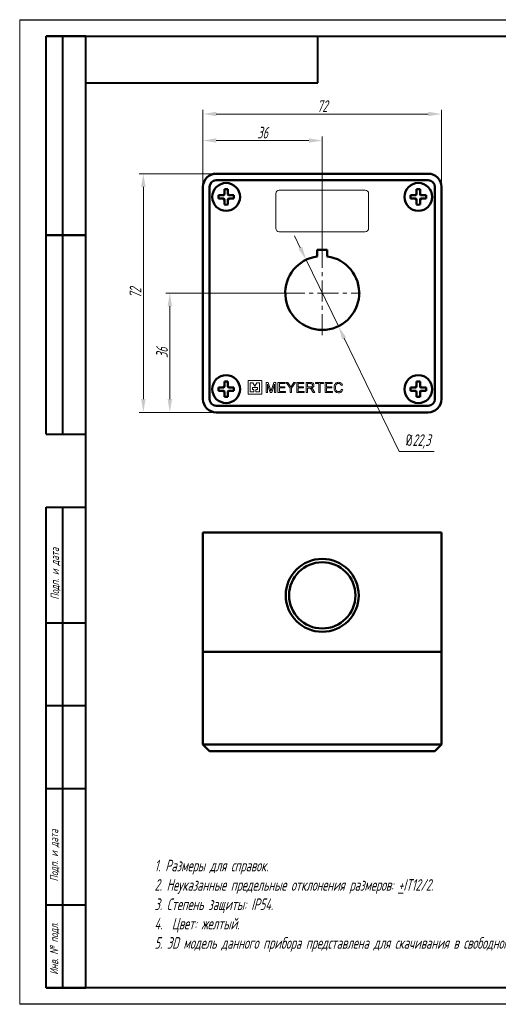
# Model space of a CAD drawing. Header units: millimetres. Extents: x 2171 to 2591, y 1134 to 1431.
# Tile 1 of 2: x 2171 to 2315, y 1134 to 1431. Entities that reach past the tile are written whole.
import ezdxf

# ---------------------------------------------------------------- set-up
doc = ezdxf.new("R2010")
doc.units = ezdxf.units.MM
doc.linetypes.add('ACAD_ISO12W100', pattern=[21, 12, -3, 0, -3, 0, -3])
doc.linetypes.add('CENTER', pattern=[10.16, 6.35, -1.27, 1.27, -1.27])
for name, color, linetype, lineweight in [('main', 5, 'Continuous', 50), ('size', 7, 'Continuous', 20), ('text', 7, 'Continuous', 20), ('ОСЕВЫЕ', 1, 'CENTER', 15)]:
    doc.layers.add(name, color=color, linetype=linetype, lineweight=lineweight)
doc.layers.add('ФОРМАТ', color=7, linetype='Continuous')
doc.styles.add('GOST', font='GOST.shx', dxfattribs={"width": 0.8, "oblique": 15})
doc.dimstyles.new('GOST', dxfattribs={"dimscale": 0, "dimtxt": 3.5, "dimasz": 4, "dimexe": 1.25, "dimexo": 0, "dimtad": 1, "dimdec": 1, "dimrnd": 0.5, "dimtxsty": 'GOST', "dimcen": 5, "dimclrd": 256, "dimclre": 256, "dimclrt": 256, "dimadec": 1, "dimazin": 2, "dimtfac": 1, "dimtdec": 4, "dimtmove": 0, "dimatfit": 3, "dimfxl": 0, "dimtolj": 1, "dimtzin": 0, "dimlwd": -1, "dimlwe": -1, "dimarcsym": 0})
doc.dimstyles.get("Standard").update_dxf_attribs({"dimtxt": 3.5, "dimasz": 4, "dimexe": 1.25, "dimexo": 0.0625, "dimgap": 1, "dimtad": 1, "dimtoh": 1, "dimrnd": 0.5, "dimtxsty": 'GOST', "dimcen": 0.1, "dimclrd": 256, "dimclre": 256, "dimadec": 0, "dimazin": 2, "dimtfac": 1, "dimtofl": 0, "dimtmove": 0, "dimatfit": 1, "dimfxl": 0, "dimtolj": 1, "dimtzin": 0, "dimlwd": -1, "dimlwe": 20, "dimarcsym": 0})

# ---------------------------------------------------------------- blocks, each defined once
blk = doc.blocks.new('*D176')
at = {"layer": 'Defpoints', "color": 0}
for p in [(2230.13, 1384.28), (2208.13, 1312.28), (2230.13, 1312.28)]:
    blk.add_point(p, dxfattribs=at)
at = {"layer": 'size', "ltscale": 5}
for p, q in [((2230.13, 1384.28), (2206.88, 1384.28)), ((2208.13, 1380.28), (2208.13, 1316.28)), ((2230.13, 1312.28), (2206.88, 1312.28))]:
    blk.add_line(p, q, dxfattribs=at)
at = {"layer": 'size'}
for points in [[(2208.8, 1380.28), (2207.46, 1380.28), (2208.13, 1384.28)], [(2207.46, 1316.28), (2208.8, 1316.28), (2208.13, 1312.28)]]:
    blk.add_solid(points, dxfattribs=at)
at = {"layer": 'size', "linetype": 'ByBlock', "insert": (2205.76, 1348.28), "char_height": 3.5, "attachment_point": 5, "rotation": 90, "style": 'GOST'}
blk.add_mtext('\\A1;72', dxfattribs=at)
blk = doc.blocks.new('*D177')
at = {"layer": 'Defpoints', "color": 0}
for p in [(2298.13, 1402.28), (2226.13, 1380.28), (2298.13, 1380.28)]:
    blk.add_point(p, dxfattribs=at)
at = {"layer": 'size', "ltscale": 5}
for p, q in [((2226.13, 1380.28), (2226.13, 1403.53)), ((2230.13, 1402.28), (2294.13, 1402.28)), ((2298.13, 1380.28), (2298.13, 1403.53))]:
    blk.add_line(p, q, dxfattribs=at)
at = {"layer": 'size'}
for points in [[(2230.13, 1402.95), (2230.13, 1401.62), (2226.13, 1402.28)], [(2294.13, 1401.62), (2294.13, 1402.95), (2298.13, 1402.28)]]:
    blk.add_solid(points, dxfattribs=at)
at = {"layer": 'size', "linetype": 'ByBlock', "insert": (2262.13, 1404.66), "char_height": 3.5, "attachment_point": 5, "style": 'GOST'}
blk.add_mtext('\\A1;72', dxfattribs=at)
blk = doc.blocks.new('*D181')
at = {"layer": 'Defpoints', "color": 0}
for p in [(2262.13, 1394.28), (2226.13, 1380.28), (2262.13, 1361.33)]:
    blk.add_point(p, dxfattribs=at)
at = {"layer": 'size', "ltscale": 5}
for p, q in [((2226.13, 1380.28), (2226.13, 1395.53)), ((2230.13, 1394.28), (2258.13, 1394.28)), ((2262.13, 1361.33), (2262.13, 1395.53))]:
    blk.add_line(p, q, dxfattribs=at)
at = {"layer": 'size'}
for points in [[(2230.13, 1394.95), (2230.13, 1393.62), (2226.13, 1394.28)], [(2258.13, 1393.62), (2258.13, 1394.95), (2262.13, 1394.28)]]:
    blk.add_solid(points, dxfattribs=at)
at = {"layer": 'size', "linetype": 'ByBlock', "insert": (2244.13, 1396.66), "char_height": 3.5, "attachment_point": 5, "style": 'GOST'}
blk.add_mtext('\\A1;36', dxfattribs=at)
blk = doc.blocks.new('*D183')
at = {"layer": 'Defpoints', "color": 0}
for p in [(2250.98, 1348.28), (2216.13, 1312.28), (2230.13, 1312.28)]:
    blk.add_point(p, dxfattribs=at)
at = {"layer": 'size'}
for p, q in [((2250.98, 1348.28), (2214.88, 1348.28)), ((2216.13, 1344.28), (2216.13, 1316.28)), ((2230.13, 1312.28), (2214.88, 1312.28))]:
    blk.add_line(p, q, dxfattribs=at)
for points in [[(2216.8, 1344.28), (2215.46, 1344.28), (2216.13, 1348.28)], [(2215.46, 1316.28), (2216.8, 1316.28), (2216.13, 1312.28)]]:
    blk.add_solid(points, dxfattribs=at)
at = {"layer": 'size', "linetype": 'ByBlock', "insert": (2213.76, 1330.28), "char_height": 3.5, "attachment_point": 5, "rotation": 90, "style": 'GOST'}
blk.add_mtext('\\A1;36', dxfattribs=at)
blk = doc.blocks.new('*D185')
at = {"layer": 'Defpoints', "color": 0}
for p in [(2257.26, 1358.31), (2267, 1338.25)]:
    blk.add_point(p, dxfattribs=at)
at = {"layer": 'size', "ltscale": 5}
for p, q in [((2255.51, 1361.91), (2253.77, 1365.51)), ((2257.26, 1358.31), (2267, 1338.25)), ((2285.33, 1300.5), (2268.75, 1334.65)), ((2295.88, 1300.5), (2285.33, 1300.5))]:
    blk.add_line(p, q, dxfattribs=at)
at = {"layer": 'size'}
for points in [[(2254.91, 1361.62), (2256.11, 1362.2), (2257.26, 1358.31)], [(2269.35, 1334.94), (2268.15, 1334.36), (2267, 1338.25)]]:
    blk.add_solid(points, dxfattribs=at)
at = {"layer": 'size', "color": 0, "linetype": 'ByBlock', "insert": (2291.1, 1303.51), "char_height": 3.5, "attachment_point": 5, "style": 'GOST'}
blk.add_mtext('\\A1;{\\Q0;%%c}22,3', dxfattribs=at)

msp = doc.modelspace()

# ---------------------------------------------------------------- linework, layer by layer
at = {"layer": 'main'}
for p, q in [((2230.13, 1384.282), (2294.13, 1384.282)), ((2294.13, 1382.282), (2230.13, 1382.282)), ((2226.13, 1316.282), (2226.13, 1380.282)), ((2228.13, 1380.282), (2228.13, 1316.282)), ((2296.13, 1316.282), (2296.13, 1380.282)), ((2298.13, 1380.282), (2298.13, 1316.282)), ((2260.63, 1361.331), (2260.63, 1359.331)), ((2263.63, 1361.331), (2260.63, 1361.331)), ((2263.63, 1359.331), (2263.63, 1361.331)), ((2230.13, 1314.282), (2294.13, 1314.282)), ((2294.13, 1312.282), (2230.13, 1312.282)), ((2226.13, 1240.087), (2226.13, 1276.087)), ((2230.13, 1276.087), (2226.13, 1276.087)), ((2294.13, 1276.087), (2230.13, 1276.087)), ((2298.13, 1276.087), (2294.13, 1276.087)), ((2298.13, 1240.087), (2298.13, 1276.087)), ((2226.13, 1240.087), (2230.13, 1240.087)), ((2226.13, 1240.087), (2226.13, 1212.087)), ((2230.13, 1240.087), (2294.13, 1240.087)), ((2294.13, 1240.087), (2298.13, 1240.087)), ((2298.13, 1240.087), (2298.13, 1212.087)), ((2226.13, 1212.087), (2230.13, 1212.087)), ((2226.13, 1212.087), (2228.13, 1210.087)), ((2230.13, 1212.087), (2294.13, 1212.087)), ((2294.13, 1212.087), (2298.13, 1212.087)), ((2296.13, 1210.087), (2298.13, 1212.087)), ((2230.13, 1210.087), (2228.13, 1210.087)), ((2294.13, 1210.087), (2230.13, 1210.087)), ((2239.736, 1210.077), (2239.736, 1210.087)), ((2243.895, 1210.077), (2239.736, 1210.077)), ((2243.895, 1210.077), (2243.895, 1210.087)), ((2245.179, 1210.067), (2245.179, 1210.087)), ((2245.179, 1210.067), (2245.833, 1210.067)), ((2245.833, 1210.067), (2245.833, 1210.087)), ((2245.833, 1210.067), (2246.522, 1210.067)), ((2246.661, 1210.067), (2246.661, 1210.087)), ((2246.812, 1210.067), (2247.494, 1210.067)), ((2247.494, 1210.067), (2247.494, 1210.087)), ((2247.494, 1210.067), (2248.143, 1210.067)), ((2248.143, 1210.067), (2248.143, 1210.087)), ((2248.775, 1210.067), (2248.775, 1210.087)), ((2248.775, 1210.067), (2250.948, 1210.067)), ((2250.948, 1210.067), (2250.948, 1210.087)), ((2250.948, 1210.067), (2251.027, 1210.067)), ((2251.027, 1210.067), (2251.027, 1210.087)), ((2251.268, 1210.067), (2251.268, 1210.087)), ((2251.268, 1210.067), (2251.783, 1210.067)), ((2251.783, 1210.067), (2251.783, 1210.087)), ((2251.783, 1210.067), (2252.38, 1210.067)), ((2252.672, 1210.067), (2252.672, 1210.087)), ((2252.985, 1210.067), (2253.56, 1210.067)), ((2253.56, 1210.067), (2253.56, 1210.087)), ((2253.56, 1210.067), (2254.074, 1210.067)), ((2254.074, 1210.067), (2254.074, 1210.087)), ((2254.425, 1210.067), (2254.425, 1210.087)), ((2254.425, 1210.067), (2256.598, 1210.067)), ((2256.598, 1210.067), (2256.598, 1210.087)), ((2256.598, 1210.067), (2256.677, 1210.067)), ((2256.677, 1210.067), (2256.677, 1210.087)), ((2257.27, 1210.067), (2257.27, 1210.087)), ((2257.27, 1210.067), (2258.607, 1210.067)), ((2259.641, 1210.067), (2259.641, 1210.087)), ((2259.682, 1210.067), (2259.893, 1210.067)), ((2259.893, 1210.067), (2259.893, 1210.087)), ((2260.115, 1210.067), (2260.115, 1210.087)), ((2260.115, 1210.067), (2262.525, 1210.067)), ((2262.525, 1210.067), (2262.525, 1210.087)), ((2262.999, 1210.067), (2262.999, 1210.087)), ((2262.999, 1210.067), (2265.173, 1210.067)), ((2265.173, 1210.067), (2265.173, 1210.087)), ((2265.173, 1210.067), (2265.252, 1210.067)), ((2265.252, 1210.067), (2265.252, 1210.087)), ((2265.686, 1210.067), (2265.686, 1210.087)), ((2267.106, 1210.067), (2267.106, 1210.087)), ((2268.294, 1210.067), (2268.294, 1210.087)), ((2268.335, 1210.067), (2268.373, 1210.067)), ((2268.373, 1210.067), (2268.373, 1210.087)), ((2296.13, 1210.087), (2294.13, 1210.087))]:
    msp.add_line(p, q, dxfattribs=at)
at = {"layer": 'main', "flags": 128}
for points in [[(2232.616, 1378.213), (2232.617, 1378.392), (2232.617, 1378.57), (2232.617, 1378.748), (2232.617, 1378.925), (2232.617, 1379.101), (2232.617, 1379.277), (2232.618, 1379.452), (2232.618, 1379.626)], [(2233.648, 1379.625), (2233.648, 1379.451), (2233.647, 1379.276), (2233.647, 1379.1), (2233.647, 1378.924), (2233.647, 1378.747), (2233.647, 1378.569), (2233.647, 1378.391), (2233.646, 1378.212)], [(2290.616, 1378.213), (2290.617, 1378.392), (2290.617, 1378.57), (2290.617, 1378.748), (2290.617, 1378.925), (2290.617, 1379.101), (2290.617, 1379.277), (2290.618, 1379.452), (2290.618, 1379.626)], [(2291.648, 1379.625), (2291.648, 1379.451), (2291.647, 1379.276), (2291.647, 1379.1), (2291.647, 1378.924), (2291.647, 1378.747), (2291.647, 1378.569), (2291.647, 1378.391), (2291.646, 1378.212)], [(2232.199, 1376.768), (2232.021, 1376.768), (2231.843, 1376.769), (2231.665, 1376.769), (2231.488, 1376.769), (2231.312, 1376.769), (2231.136, 1376.769), (2230.961, 1376.77), (2230.787, 1376.77)], [(2230.788, 1377.8), (2230.962, 1377.8), (2231.137, 1377.799), (2231.313, 1377.799), (2231.489, 1377.799), (2231.666, 1377.799), (2231.844, 1377.799), (2232.022, 1377.798), (2232.2, 1377.798)], [(2232.613, 1374.94), (2232.613, 1375.114), (2232.613, 1375.289), (2232.614, 1375.465), (2232.614, 1375.641), (2232.614, 1375.818), (2232.614, 1375.996), (2232.614, 1376.174), (2232.614, 1376.352)], [(2233.644, 1376.351), (2233.644, 1376.173), (2233.644, 1375.995), (2233.644, 1375.817), (2233.644, 1375.64), (2233.644, 1375.464), (2233.643, 1375.288), (2233.643, 1375.113), (2233.643, 1374.938)], [(2235.473, 1376.765), (2235.299, 1376.765), (2235.124, 1376.765), (2234.948, 1376.766), (2234.772, 1376.766), (2234.595, 1376.766), (2234.417, 1376.766), (2234.239, 1376.766), (2234.06, 1376.766)], [(2234.061, 1377.796), (2234.24, 1377.796), (2234.418, 1377.796), (2234.596, 1377.796), (2234.773, 1377.796), (2234.949, 1377.796), (2235.125, 1377.795), (2235.3, 1377.795), (2235.474, 1377.795)], [(2290.199, 1376.768), (2290.021, 1376.768), (2289.843, 1376.769), (2289.665, 1376.769), (2289.488, 1376.769), (2289.312, 1376.769), (2289.136, 1376.769), (2288.961, 1376.77), (2288.787, 1376.77)], [(2288.788, 1377.8), (2288.962, 1377.8), (2289.137, 1377.799), (2289.313, 1377.799), (2289.489, 1377.799), (2289.666, 1377.799), (2289.844, 1377.799), (2290.022, 1377.798), (2290.2, 1377.798)], [(2290.613, 1374.94), (2290.613, 1375.114), (2290.613, 1375.289), (2290.614, 1375.465), (2290.614, 1375.641), (2290.614, 1375.818), (2290.614, 1375.996), (2290.614, 1376.174), (2290.614, 1376.352)], [(2291.644, 1376.351), (2291.644, 1376.173), (2291.644, 1375.995), (2291.644, 1375.817), (2291.644, 1375.64), (2291.644, 1375.464), (2291.643, 1375.288), (2291.643, 1375.113), (2291.643, 1374.938)], [(2293.473, 1376.765), (2293.299, 1376.765), (2293.124, 1376.765), (2292.948, 1376.766), (2292.772, 1376.766), (2292.595, 1376.766), (2292.417, 1376.766), (2292.239, 1376.766), (2292.06, 1376.766)], [(2292.061, 1377.796), (2292.24, 1377.796), (2292.418, 1377.796), (2292.596, 1377.796), (2292.773, 1377.796), (2292.949, 1377.796), (2293.125, 1377.795), (2293.3, 1377.795), (2293.474, 1377.795)], [(2232.199, 1318.768), (2232.021, 1318.768), (2231.843, 1318.769), (2231.665, 1318.769), (2231.488, 1318.769), (2231.312, 1318.769), (2231.136, 1318.769), (2230.961, 1318.77), (2230.787, 1318.77)], [(2230.788, 1319.8), (2230.962, 1319.8), (2231.137, 1319.799), (2231.313, 1319.799), (2231.489, 1319.799), (2231.666, 1319.799), (2231.844, 1319.799), (2232.022, 1319.798), (2232.2, 1319.798)], [(2232.616, 1320.213), (2232.617, 1320.392), (2232.617, 1320.57), (2232.617, 1320.748), (2232.617, 1320.925), (2232.617, 1321.101), (2232.617, 1321.277), (2232.618, 1321.452), (2232.618, 1321.626)], [(2233.648, 1321.625), (2233.648, 1321.451), (2233.647, 1321.276), (2233.647, 1321.1), (2233.647, 1320.924), (2233.647, 1320.747), (2233.647, 1320.569), (2233.647, 1320.391), (2233.646, 1320.212)], [(2235.473, 1318.765), (2235.299, 1318.765), (2235.124, 1318.765), (2234.948, 1318.766), (2234.772, 1318.766), (2234.595, 1318.766), (2234.417, 1318.766), (2234.239, 1318.766), (2234.06, 1318.766)], [(2234.061, 1319.796), (2234.24, 1319.796), (2234.418, 1319.796), (2234.596, 1319.796), (2234.773, 1319.796), (2234.949, 1319.796), (2235.125, 1319.795), (2235.3, 1319.795), (2235.474, 1319.795)], [(2290.199, 1318.768), (2290.021, 1318.768), (2289.843, 1318.769), (2289.665, 1318.769), (2289.488, 1318.769), (2289.312, 1318.769), (2289.136, 1318.769), (2288.961, 1318.77), (2288.787, 1318.77)], [(2288.788, 1319.8), (2288.962, 1319.8), (2289.137, 1319.799), (2289.313, 1319.799), (2289.489, 1319.799), (2289.666, 1319.799), (2289.844, 1319.799), (2290.022, 1319.798), (2290.2, 1319.798)], [(2290.616, 1320.213), (2290.617, 1320.392), (2290.617, 1320.57), (2290.617, 1320.748), (2290.617, 1320.925), (2290.617, 1321.101), (2290.617, 1321.277), (2290.618, 1321.452), (2290.618, 1321.626)], [(2291.648, 1321.625), (2291.648, 1321.451), (2291.647, 1321.276), (2291.647, 1321.1), (2291.647, 1320.924), (2291.647, 1320.747), (2291.647, 1320.569), (2291.647, 1320.391), (2291.646, 1320.212)], [(2293.473, 1318.765), (2293.299, 1318.765), (2293.124, 1318.765), (2292.948, 1318.766), (2292.772, 1318.766), (2292.595, 1318.766), (2292.417, 1318.766), (2292.239, 1318.766), (2292.06, 1318.766)], [(2292.061, 1319.796), (2292.24, 1319.796), (2292.418, 1319.796), (2292.596, 1319.796), (2292.773, 1319.796), (2292.949, 1319.796), (2293.125, 1319.795), (2293.3, 1319.795), (2293.474, 1319.795)], [(2232.613, 1316.94), (2232.613, 1317.114), (2232.613, 1317.289), (2232.614, 1317.465), (2232.614, 1317.641), (2232.614, 1317.818), (2232.614, 1317.996), (2232.614, 1318.174), (2232.614, 1318.352)], [(2233.644, 1318.351), (2233.644, 1318.173), (2233.644, 1317.995), (2233.644, 1317.817), (2233.644, 1317.64), (2233.644, 1317.464), (2233.643, 1317.288), (2233.643, 1317.113), (2233.643, 1316.938)], [(2290.613, 1316.94), (2290.613, 1317.114), (2290.613, 1317.289), (2290.614, 1317.465), (2290.614, 1317.641), (2290.614, 1317.818), (2290.614, 1317.996), (2290.614, 1318.174), (2290.614, 1318.352)], [(2291.644, 1318.351), (2291.644, 1318.173), (2291.644, 1317.995), (2291.644, 1317.817), (2291.644, 1317.64), (2291.644, 1317.464), (2291.643, 1317.288), (2291.643, 1317.113), (2291.643, 1316.938)]]:
    msp.add_lwpolyline(points, dxfattribs=at)
at = {"layer": 'main'}
for centre, radius in [((2233.13, 1377.282), 4.2), ((2291.13, 1377.282), 4.2), ((2233.13, 1319.282), 4.2), ((2291.13, 1319.282), 4.2), ((2262.13, 1257.087), 11), ((2262.13, 1257.087), 10)]:
    msp.add_circle(centre, radius, dxfattribs=at)
for centre, radius, start, end in [((2230.13, 1380.282), 4, 90, 180), ((2294.13, 1380.282), 4, 0, 90), ((2230.13, 1380.282), 2, 90, 180), ((2294.13, 1380.282), 2, 0, 90), ((2233.13, 1377.282), 1.064, 118.90572, 150.97997), ((2233.113, 1359.217), 20.416, 88.49774, 91.3887), ((2233.13, 1377.282), 1.064, 28.90572, 60.97997), ((2291.13, 1377.282), 1.064, 118.90572, 150.97997), ((2291.113, 1359.217), 20.416, 88.49773, 91.3887), ((2291.13, 1377.282), 1.064, 28.90572, 60.97997), ((2251.205, 1377.264), 20.424, 178.49797, 181.38774), ((2233.13, 1377.282), 1.064, 208.90572, 240.97997), ((2233.13, 1377.282), 0.851, 217.18395, 232.70175), ((2233.13, 1377.282), 0.851, 127.18395, 142.70175), ((2233.13, 1377.282), 1.064, 298.90572, 330.97997), ((2233.13, 1377.282), 0.851, 307.18395, 322.70175), ((2233.13, 1377.282), 0.851, 37.18395, 52.70175), ((2215.056, 1377.3), 20.425, 358.498, 1.38772), ((2309.21, 1377.264), 20.43, 178.49833, 181.38728), ((2291.13, 1377.282), 1.064, 208.90572, 240.97997), ((2291.13, 1377.282), 0.851, 217.18395, 232.70175), ((2291.13, 1377.282), 0.851, 127.18395, 142.70175), ((2291.13, 1377.282), 1.064, 298.90572, 330.97997), ((2291.13, 1377.282), 0.851, 307.18395, 322.70175), ((2291.13, 1377.282), 0.851, 37.18395, 52.70175), ((2273.064, 1377.3), 20.416, 358.49775, 1.38869), ((2233.148, 1395.363), 20.43, 268.49834, 271.38727), ((2291.148, 1395.363), 20.43, 268.49835, 271.38726), ((2262.13, 1348.282), 11.15, 97.73139, 82.26861), ((2251.205, 1319.264), 20.424, 178.49798, 181.38774), ((2233.13, 1319.282), 1.064, 208.90572, 240.97997), ((2233.13, 1319.282), 1.064, 118.90572, 150.97997), ((2233.13, 1319.282), 0.851, 217.18395, 232.70175), ((2233.13, 1319.282), 0.851, 127.18395, 142.70175), ((2233.112, 1301.208), 20.424, 88.49799, 91.38773), ((2233.13, 1319.282), 1.064, 298.90572, 330.97997), ((2233.13, 1319.282), 0.851, 307.18395, 322.70175), ((2233.13, 1319.282), 1.064, 28.90572, 60.97997), ((2233.13, 1319.282), 0.851, 37.18395, 52.70175), ((2215.056, 1319.3), 20.424, 358.49799, 1.38773), ((2309.211, 1319.264), 20.43, 178.49834, 181.38727), ((2291.13, 1319.282), 1.064, 208.90572, 240.97997), ((2291.13, 1319.282), 1.064, 118.90572, 150.97997), ((2291.13, 1319.282), 0.851, 217.18395, 232.70175), ((2291.13, 1319.282), 0.851, 127.18395, 142.70175), ((2291.112, 1301.208), 20.424, 88.49798, 91.38773), ((2291.13, 1319.282), 1.064, 298.90572, 330.97997), ((2291.13, 1319.282), 0.851, 307.18395, 322.70175), ((2291.13, 1319.282), 1.064, 28.90572, 60.97997), ((2291.13, 1319.282), 0.851, 37.18395, 52.70175), ((2273.065, 1319.3), 20.416, 358.49774, 1.3887), ((2230.13, 1316.282), 4, 180, 270), ((2230.13, 1316.282), 2, 180, 270), ((2233.148, 1337.357), 20.424, 268.49798, 271.38774), ((2291.148, 1337.357), 20.424, 268.49799, 271.38773), ((2294.13, 1316.282), 2, 270, 0), ((2294.13, 1316.282), 4, 270, 0)]:
    msp.add_arc(centre, radius, start, end, dxfattribs=at)
for points, knots in [([(2232.616, 1378.213), (2232.616, 1378.204), (2232.616, 1378.142), (2232.616, 1378.059), (2232.616, 1377.982), (2232.616, 1377.96)], [0, 0, 0, 0, 0.1186726, 0.7551976, 1, 1, 1, 1]), ([(2233.646, 1377.959), (2233.646, 1377.981), (2233.646, 1378.058), (2233.646, 1378.141), (2233.646, 1378.203), (2233.646, 1378.212)], [0, 0, 0, 0, 0.2448024, 0.8813274, 1, 1, 1, 1]), ([(2290.616, 1378.213), (2290.616, 1378.204), (2290.616, 1378.142), (2290.616, 1378.059), (2290.616, 1377.982), (2290.616, 1377.96)], [0, 0, 0, 0, 0.1186726, 0.7551976, 1, 1, 1, 1]), ([(2291.646, 1377.959), (2291.646, 1377.981), (2291.646, 1378.058), (2291.646, 1378.141), (2291.646, 1378.203), (2291.646, 1378.212)], [0, 0, 0, 0, 0.2448024, 0.8813274, 1, 1, 1, 1]), ([(2232.199, 1376.768), (2232.209, 1376.768), (2232.27, 1376.768), (2232.353, 1376.768), (2232.431, 1376.768), (2232.452, 1376.768)], [0, 0, 0, 0, 0.1186725, 0.7551975, 1, 1, 1, 1]), ([(2232.453, 1377.798), (2232.432, 1377.798), (2232.354, 1377.798), (2232.271, 1377.798), (2232.21, 1377.798), (2232.2, 1377.798)], [0, 0, 0, 0, 0.2448025, 0.8813275, 1, 1, 1, 1]), ([(2232.615, 1376.605), (2232.615, 1376.584), (2232.615, 1376.506), (2232.615, 1376.423), (2232.614, 1376.362), (2232.614, 1376.352)], [0, 0, 0, 0, 0.24480263, 0.88132758, 1, 1, 1, 1]), ([(2233.644, 1376.351), (2233.644, 1376.361), (2233.645, 1376.422), (2233.645, 1376.505), (2233.645, 1376.583), (2233.645, 1376.604)], [0, 0, 0, 0, 0.1186724, 0.7551974, 1, 1, 1, 1]), ([(2233.807, 1376.767), (2233.829, 1376.767), (2233.906, 1376.767), (2233.989, 1376.767), (2234.051, 1376.766), (2234.06, 1376.766)], [0, 0, 0, 0, 0.2448025, 0.8813275, 1, 1, 1, 1]), ([(2234.061, 1377.796), (2234.052, 1377.796), (2233.99, 1377.797), (2233.907, 1377.797), (2233.83, 1377.797), (2233.808, 1377.797)], [0, 0, 0, 0, 0.1186725, 0.7551975, 1, 1, 1, 1]), ([(2290.199, 1376.768), (2290.209, 1376.768), (2290.27, 1376.768), (2290.353, 1376.768), (2290.431, 1376.768), (2290.452, 1376.768)], [0, 0, 0, 0, 0.1186724, 0.7551974, 1, 1, 1, 1]), ([(2290.453, 1377.798), (2290.432, 1377.798), (2290.354, 1377.798), (2290.271, 1377.798), (2290.21, 1377.798), (2290.2, 1377.798)], [0, 0, 0, 0, 0.2448026, 0.8813276, 1, 1, 1, 1]), ([(2290.615, 1376.605), (2290.615, 1376.584), (2290.615, 1376.506), (2290.615, 1376.423), (2290.614, 1376.362), (2290.614, 1376.352)], [0, 0, 0, 0, 0.2448026, 0.8813276, 1, 1, 1, 1]), ([(2291.644, 1376.351), (2291.644, 1376.361), (2291.645, 1376.422), (2291.645, 1376.505), (2291.645, 1376.583), (2291.645, 1376.604)], [0, 0, 0, 0, 0.1186724, 0.7551974, 1, 1, 1, 1]), ([(2291.807, 1376.767), (2291.829, 1376.767), (2291.906, 1376.767), (2291.989, 1376.767), (2292.051, 1376.766), (2292.06, 1376.766)], [0, 0, 0, 0, 0.2448024, 0.8813274, 1, 1, 1, 1]), ([(2292.061, 1377.796), (2292.052, 1377.796), (2291.99, 1377.797), (2291.907, 1377.797), (2291.83, 1377.797), (2291.808, 1377.797)], [0, 0, 0, 0, 0.1186726, 0.7551976, 1, 1, 1, 1]), ([(2232.199, 1318.768), (2232.209, 1318.768), (2232.27, 1318.768), (2232.353, 1318.768), (2232.431, 1318.768), (2232.452, 1318.768)], [0, 0, 0, 0, 0.1186725, 0.7551975, 1, 1, 1, 1]), ([(2232.453, 1319.798), (2232.432, 1319.798), (2232.354, 1319.798), (2232.271, 1319.798), (2232.21, 1319.798), (2232.2, 1319.798)], [0, 0, 0, 0, 0.2448025, 0.8813275, 1, 1, 1, 1]), ([(2232.616, 1320.213), (2232.616, 1320.204), (2232.616, 1320.142), (2232.616, 1320.059), (2232.616, 1319.982), (2232.616, 1319.96)], [0, 0, 0, 0, 0.1186725, 0.7551975, 1, 1, 1, 1]), ([(2233.646, 1319.959), (2233.646, 1319.981), (2233.646, 1320.058), (2233.646, 1320.141), (2233.646, 1320.203), (2233.646, 1320.212)], [0, 0, 0, 0, 0.2448025, 0.8813275, 1, 1, 1, 1]), ([(2233.807, 1318.767), (2233.829, 1318.767), (2233.906, 1318.767), (2233.989, 1318.767), (2234.051, 1318.766), (2234.06, 1318.766)], [0, 0, 0, 0, 0.2448025, 0.8813275, 1, 1, 1, 1]), ([(2234.061, 1319.796), (2234.052, 1319.796), (2233.99, 1319.797), (2233.907, 1319.797), (2233.83, 1319.797), (2233.808, 1319.797)], [0, 0, 0, 0, 0.1186725, 0.7551975, 1, 1, 1, 1]), ([(2290.199, 1318.768), (2290.209, 1318.768), (2290.27, 1318.768), (2290.353, 1318.768), (2290.431, 1318.768), (2290.452, 1318.768)], [0, 0, 0, 0, 0.1186724, 0.7551974, 1, 1, 1, 1]), ([(2290.453, 1319.798), (2290.432, 1319.798), (2290.354, 1319.798), (2290.271, 1319.798), (2290.21, 1319.798), (2290.2, 1319.798)], [0, 0, 0, 0, 0.24480263, 0.88132758, 1, 1, 1, 1]), ([(2290.616, 1320.213), (2290.616, 1320.204), (2290.616, 1320.142), (2290.616, 1320.059), (2290.616, 1319.982), (2290.616, 1319.96)], [0, 0, 0, 0, 0.1186725, 0.7551975, 1, 1, 1, 1]), ([(2291.646, 1319.959), (2291.646, 1319.981), (2291.646, 1320.058), (2291.646, 1320.141), (2291.646, 1320.203), (2291.646, 1320.212)], [0, 0, 0, 0, 0.2448025, 0.8813275, 1, 1, 1, 1]), ([(2291.807, 1318.767), (2291.829, 1318.767), (2291.906, 1318.767), (2291.989, 1318.767), (2292.051, 1318.766), (2292.06, 1318.766)], [0, 0, 0, 0, 0.2448024, 0.8813274, 1, 1, 1, 1]), ([(2292.061, 1319.796), (2292.052, 1319.796), (2291.99, 1319.797), (2291.907, 1319.797), (2291.83, 1319.797), (2291.808, 1319.797)], [0, 0, 0, 0, 0.1186726, 0.7551976, 1, 1, 1, 1]), ([(2232.615, 1318.605), (2232.615, 1318.584), (2232.615, 1318.506), (2232.615, 1318.423), (2232.614, 1318.362), (2232.614, 1318.352)], [0, 0, 0, 0, 0.2448025, 0.8813275, 1, 1, 1, 1]), ([(2233.644, 1318.351), (2233.644, 1318.361), (2233.645, 1318.422), (2233.645, 1318.505), (2233.645, 1318.583), (2233.645, 1318.604)], [0, 0, 0, 0, 0.1186725, 0.7551975, 1, 1, 1, 1]), ([(2290.615, 1318.605), (2290.615, 1318.584), (2290.615, 1318.506), (2290.615, 1318.423), (2290.614, 1318.362), (2290.614, 1318.352)], [0, 0, 0, 0, 0.2448025, 0.8813275, 1, 1, 1, 1]), ([(2291.644, 1318.351), (2291.644, 1318.361), (2291.645, 1318.422), (2291.645, 1318.505), (2291.645, 1318.583), (2291.645, 1318.604)], [0, 0, 0, 0, 0.1186725, 0.7551975, 1, 1, 1, 1]), ([(2246.522, 1210.067), (2246.548, 1210.067), (2246.596, 1210.067), (2246.641, 1210.067), (2246.661, 1210.067)], [0, 0, 0, 0, 0.5600013, 1, 1, 1, 1]), ([(2246.661, 1210.067), (2246.689, 1210.067), (2246.738, 1210.067), (2246.79, 1210.067), (2246.812, 1210.067)], [0, 0, 0, 0, 0.559997, 1, 1, 1, 1]), ([(2252.38, 1210.067), (2252.435, 1210.067), (2252.532, 1210.067), (2252.629, 1210.067), (2252.672, 1210.067)], [0, 0, 0, 0, 0.5600011, 1, 1, 1, 1]), ([(2252.672, 1210.067), (2252.73, 1210.067), (2252.835, 1210.067), (2252.94, 1210.067), (2252.985, 1210.067)], [0, 0, 0, 0, 0.5599997, 1, 1, 1, 1])]:
    msp.add_open_spline(points, degree=3, knots=knots, dxfattribs=at)
at = {"layer": 'text'}
for p, q in [((2248.13, 1378.282), (2248.13, 1367.782)), ((2249.13, 1379.282), (2275.13, 1379.282)), ((2276.13, 1378.282), (2276.13, 1367.782)), ((2249.13, 1366.782), (2275.13, 1366.782)), ((2243.895, 1321.912), (2239.736, 1321.912)), ((2239.736, 1321.912), (2239.736, 1317.753)), ((2243.895, 1317.753), (2243.895, 1321.912)), ((2241.227, 1321.233), (2240.424, 1321.233)), ((2240.424, 1321.233), (2240.424, 1318.439)), ((2241.044, 1319.146), (2241.044, 1319.744)), ((2241.044, 1319.744), (2242.586, 1319.744)), ((2241.518, 1319.146), (2241.044, 1319.146)), ((2241.815, 1320.154), (2241.227, 1321.233)), ((2241.518, 1318.439), (2241.518, 1319.146)), ((2242.403, 1321.233), (2241.815, 1320.154)), ((2242.586, 1319.146), (2242.112, 1319.146)), ((2242.112, 1319.146), (2242.112, 1318.439)), ((2243.207, 1321.233), (2242.403, 1321.233)), ((2242.586, 1319.744), (2242.586, 1319.146)), ((2243.207, 1318.439), (2243.207, 1321.233)), ((2245.179, 1318.228), (2245.179, 1321.31)), ((2245.179, 1321.31), (2245.833, 1321.31)), ((2246.431, 1318.228), (2245.614, 1320.836)), ((2245.614, 1320.836), (2245.614, 1318.228)), ((2245.833, 1321.31), (2246.522, 1319.147)), ((2246.812, 1319.184), (2247.494, 1321.31)), ((2247.708, 1320.836), (2246.886, 1318.228)), ((2247.494, 1321.31), (2248.143, 1321.31)), ((2247.708, 1318.228), (2247.708, 1320.836)), ((2248.143, 1321.31), (2248.143, 1318.228)), ((2248.775, 1318.228), (2248.775, 1321.31)), ((2248.775, 1321.31), (2250.948, 1321.31)), ((2250.948, 1320.954), (2249.209, 1320.954)), ((2249.209, 1320.954), (2249.209, 1320.006)), ((2249.209, 1320.006), (2250.829, 1320.006)), ((2250.829, 1319.65), (2249.209, 1319.65)), ((2249.209, 1319.65), (2249.209, 1318.583)), ((2250.829, 1320.006), (2250.829, 1319.65)), ((2250.948, 1321.31), (2250.948, 1320.954)), ((2252.454, 1319.533), (2251.268, 1321.31)), ((2251.268, 1321.31), (2251.783, 1321.31)), ((2251.783, 1321.31), (2252.38, 1320.368)), ((2252.454, 1318.228), (2252.454, 1319.533)), ((2254.074, 1321.31), (2252.888, 1319.533)), ((2252.888, 1319.533), (2252.888, 1318.228)), ((2252.985, 1320.403), (2253.56, 1321.31)), ((2253.56, 1321.31), (2254.074, 1321.31)), ((2254.425, 1318.228), (2254.425, 1321.31)), ((2254.425, 1321.31), (2256.598, 1321.31)), ((2256.598, 1320.954), (2254.86, 1320.954)), ((2254.86, 1320.954), (2254.86, 1320.006)), ((2254.86, 1320.006), (2256.48, 1320.006)), ((2256.48, 1319.65), (2254.86, 1319.65)), ((2254.86, 1319.65), (2254.86, 1318.583)), ((2256.48, 1320.006), (2256.48, 1319.65)), ((2256.598, 1321.31), (2256.598, 1320.954)), ((2257.27, 1318.228), (2257.27, 1321.31)), ((2257.27, 1321.31), (2258.607, 1321.31)), ((2258.623, 1320.954), (2257.705, 1320.954)), ((2257.705, 1320.954), (2257.705, 1319.966)), ((2257.705, 1319.966), (2258.53, 1319.966)), ((2258.15, 1319.611), (2257.705, 1319.611)), ((2257.705, 1319.611), (2257.705, 1318.228)), ((2259.395, 1318.228), (2259.011, 1318.878)), ((2259.388, 1319.078), (2259.893, 1318.228)), ((2260.115, 1320.954), (2260.115, 1321.31)), ((2260.115, 1321.31), (2262.525, 1321.31)), ((2261.103, 1320.954), (2260.115, 1320.954)), ((2261.103, 1318.228), (2261.103, 1320.954)), ((2262.525, 1320.954), (2261.537, 1320.954)), ((2261.537, 1320.954), (2261.537, 1318.228)), ((2262.525, 1321.31), (2262.525, 1320.954)), ((2262.999, 1318.228), (2262.999, 1321.31)), ((2262.999, 1321.31), (2265.173, 1321.31)), ((2265.173, 1320.954), (2263.434, 1320.954)), ((2263.434, 1320.954), (2263.434, 1320.006)), ((2263.434, 1320.006), (2265.054, 1320.006)), ((2265.054, 1319.65), (2263.434, 1319.65)), ((2263.434, 1319.65), (2263.434, 1318.583)), ((2265.054, 1320.006), (2265.054, 1319.65)), ((2265.173, 1321.31), (2265.173, 1320.954)), ((2268.294, 1320.453), (2267.859, 1320.36)), ((2267.938, 1319.316), (2268.373, 1319.214)), ((2239.736, 1317.753), (2243.895, 1317.753)), ((2240.424, 1318.439), (2241.518, 1318.439)), ((2242.112, 1318.439), (2243.207, 1318.439)), ((2245.614, 1318.228), (2245.179, 1318.228)), ((2246.886, 1318.228), (2246.431, 1318.228)), ((2248.143, 1318.228), (2247.708, 1318.228)), ((2251.027, 1318.228), (2248.775, 1318.228)), ((2249.209, 1318.583), (2251.027, 1318.583)), ((2251.027, 1318.583), (2251.027, 1318.228)), ((2252.888, 1318.228), (2252.454, 1318.228)), ((2256.677, 1318.228), (2254.425, 1318.228)), ((2254.86, 1318.583), (2256.677, 1318.583)), ((2256.677, 1318.583), (2256.677, 1318.228)), ((2257.705, 1318.228), (2257.27, 1318.228)), ((2259.893, 1318.228), (2259.395, 1318.228)), ((2261.537, 1318.228), (2261.103, 1318.228)), ((2265.252, 1318.228), (2262.999, 1318.228)), ((2263.434, 1318.583), (2265.252, 1318.583)), ((2265.252, 1318.583), (2265.252, 1318.228))]:
    msp.add_line(p, q, dxfattribs=at)
for centre, start, end in [((2249.13, 1378.282), 90, 180), ((2275.13, 1378.282), 0, 90), ((2249.13, 1367.782), 180, 270), ((2275.13, 1367.782), 270, 0)]:
    msp.add_arc(centre, 1, start, end, dxfattribs=at)
for points, knots in [([(2246.522, 1319.147), (2246.548, 1319.063), (2246.596, 1318.912), (2246.641, 1318.761), (2246.661, 1318.694)], [0, 0, 0, 0, 0.5600013, 1, 1, 1, 1]), ([(2246.661, 1318.694), (2246.689, 1318.786), (2246.738, 1318.95), (2246.79, 1319.112), (2246.812, 1319.184)], [0, 0, 0, 0, 0.559997, 1, 1, 1, 1]), ([(2252.38, 1320.368), (2252.435, 1320.282), (2252.532, 1320.129), (2252.629, 1319.976), (2252.672, 1319.909)], [0, 0, 0, 0, 0.5600011, 1, 1, 1, 1]), ([(2252.672, 1319.909), (2252.73, 1320.001), (2252.835, 1320.165), (2252.94, 1320.33), (2252.985, 1320.403)], [0, 0, 0, 0, 0.5599997, 1, 1, 1, 1]), ([(2258.364, 1319.596), (2258.324, 1319.602), (2258.253, 1319.611), (2258.181, 1319.611), (2258.15, 1319.611)], [0, 0, 0, 0, 0.5598449, 1, 1, 1, 1]), ([(2259.011, 1318.878), (2258.916, 1319.036), (2258.784, 1319.255), (2258.57, 1319.516), (2258.432, 1319.57), (2258.364, 1319.596)], [0, 0, 0, 0, 0.5608818, 0.7807302, 1, 1, 1, 1]), ([(2258.53, 1319.966), (2258.62, 1319.968), (2258.798, 1319.971), (2259.045, 1320.058), (2259.182, 1320.258), (2259.198, 1320.399), (2259.206, 1320.469)], [0, 0, 0, 0, 0.2815629, 0.5602349, 0.7798711, 1, 1, 1, 1]), ([(2258.607, 1321.31), (2258.749, 1321.308), (2259.031, 1321.305), (2259.411, 1321.137), (2259.607, 1320.812), (2259.63, 1320.59), (2259.641, 1320.479)], [0, 0, 0, 0, 0.2816701, 0.5592011, 0.7794109, 1, 1, 1, 1]), ([(2259.206, 1320.469), (2259.197, 1320.55), (2259.178, 1320.711), (2259.012, 1320.883), (2258.813, 1320.947), (2258.686, 1320.952), (2258.623, 1320.954)], [0, 0, 0, 0, 0.2794034, 0.557979, 0.7786362, 1, 1, 1, 1]), ([(2259.641, 1320.479), (2259.628, 1320.358), (2259.602, 1320.117), (2259.381, 1319.844), (2259.102, 1319.702), (2258.916, 1319.668), (2258.823, 1319.65)], [0, 0, 0, 0, 0.2795231, 0.5585153, 0.7790093, 1, 1, 1, 1]), ([(2258.823, 1319.65), (2258.871, 1319.627), (2258.956, 1319.584), (2259.03, 1319.525), (2259.063, 1319.498)], [0, 0, 0, 0, 0.5601197, 1, 1, 1, 1]), ([(2259.063, 1319.498), (2259.132, 1319.426), (2259.255, 1319.297), (2259.347, 1319.145), (2259.388, 1319.078)], [0, 0, 0, 0, 0.559793, 1, 1, 1, 1]), ([(2265.686, 1319.792), (2265.694, 1319.939), (2265.709, 1320.235), (2265.858, 1320.659), (2266.142, 1321.04), (2266.584, 1321.301), (2266.932, 1321.333), (2267.106, 1321.349)], [0, 0, 0, 0, 0.1871265, 0.3740036, 0.5605778, 0.7801201, 1, 1, 1, 1]), ([(2267.115, 1318.188), (2266.963, 1318.196), (2266.66, 1318.211), (2266.235, 1318.406), (2265.913, 1318.775), (2265.723, 1319.257), (2265.699, 1319.613), (2265.686, 1319.792)], [0, 0, 0, 0, 0.1869671, 0.3731818, 0.5595481, 0.7796424, 1, 1, 1, 1]), ([(2267.085, 1320.994), (2266.976, 1320.986), (2266.759, 1320.971), (2266.468, 1320.805), (2266.25, 1320.53), (2266.144, 1320.176), (2266.129, 1319.921), (2266.121, 1319.793)], [0, 0, 0, 0, 0.1867217, 0.3729055, 0.5592362, 0.7794212, 1, 1, 1, 1]), ([(2266.121, 1319.793), (2266.129, 1319.628), (2266.147, 1319.298), (2266.326, 1318.855), (2266.684, 1318.589), (2266.944, 1318.559), (2267.074, 1318.544)], [0, 0, 0, 0, 0.2812448, 0.5607155, 0.7801379, 1, 1, 1, 1]), ([(2267.074, 1318.544), (2267.193, 1318.555), (2267.43, 1318.578), (2267.707, 1318.783), (2267.868, 1319.045), (2267.915, 1319.225), (2267.938, 1319.316)], [0, 0, 0, 0, 0.2797067, 0.5588995, 0.7792266, 1, 1, 1, 1]), ([(2267.859, 1320.36), (2267.825, 1320.456), (2267.758, 1320.647), (2267.566, 1320.867), (2267.325, 1320.979), (2267.165, 1320.989), (2267.085, 1320.994)], [0, 0, 0, 0, 0.2805526, 0.5597382, 0.7796542, 1, 1, 1, 1]), ([(2267.106, 1321.349), (2267.257, 1321.338), (2267.559, 1321.316), (2267.929, 1321.093), (2268.176, 1320.789), (2268.255, 1320.565), (2268.294, 1320.453)], [0, 0, 0, 0, 0.2800805, 0.5594486, 0.7795487, 1, 1, 1, 1]), ([(2268.373, 1319.214), (2268.322, 1319.057), (2268.22, 1318.741), (2267.895, 1318.397), (2267.504, 1318.214), (2267.245, 1318.197), (2267.115, 1318.188)], [0, 0, 0, 0, 0.2802566, 0.5595458, 0.7795883, 1, 1, 1, 1])]:
    msp.add_open_spline(points, degree=3, knots=knots, dxfattribs=at)
at = {"layer": 'ОСЕВЫЕ'}
for p, q in [((2262.13, 1335.573), (2262.13, 1362.904)), ((2250.537, 1348.282), (2273.724, 1348.282))]:
    msp.add_line(p, q, dxfattribs=at)
at = {"layer": 'ФОРМАТ', "lineweight": 0}
msp.add_line((2170.806, 1430.729), (2170.806, 1133.729), dxfattribs=at)
at = {"layer": 'ФОРМАТ', "linetype": 'ByBlock', "ltscale": 5}
for p, q in [((2170.806, 1430.729), (2590.806, 1430.729)), ((2590.806, 1133.729), (2170.806, 1133.729))]:
    msp.add_line(p, q, dxfattribs=at)
at = {"layer": 'ФОРМАТ', "linetype": 'Continuous', "lineweight": 40}
for p, q in [((2178.806, 1305.729), (2178.806, 1425.729)), ((2190.806, 1425.729), (2178.806, 1425.729)), ((2178.806, 1305.729), (2178.806, 1425.729)), ((2183.806, 1305.729), (2183.806, 1425.729)), ((2183.806, 1305.729), (2183.806, 1425.729)), ((2260.806, 1411.729), (2260.806, 1425.729)), ((2190.806, 1411.729), (2260.806, 1411.729)), ((2178.806, 1365.729), (2190.806, 1365.729)), ((2190.806, 1365.729), (2178.806, 1365.729)), ((2178.806, 1305.729), (2190.806, 1305.729)), ((2178.806, 1138.729), (2178.806, 1283.729)), ((2178.806, 1283.729), (2190.806, 1283.729)), ((2183.806, 1138.729), (2183.806, 1283.729)), ((2190.806, 1248.729), (2178.806, 1248.729)), ((2190.806, 1223.729), (2178.806, 1223.729)), ((2190.806, 1198.729), (2178.806, 1198.729)), ((2178.806, 1163.729), (2190.806, 1163.729)), ((2178.806, 1138.729), (2190.806, 1138.729))]:
    msp.add_line(p, q, dxfattribs=at)
at = {"layer": 'ФОРМАТ', "linetype": 'ByBlock', "lineweight": 40, "ltscale": 5}
for p, q in [((2178.806, 1425.729), (2585.806, 1425.729)), ((2190.806, 1138.729), (2190.806, 1425.729)), ((2585.806, 1138.729), (2178.806, 1138.729))]:
    msp.add_line(p, q, dxfattribs=at)

# ---------------------------------------------------------------- texts
at = {"layer": 'text', "linetype": 'ByBlock', "ltscale": 5, "insert": (2211.499, 1177.323), "char_height": 3.5, "width": 178.68119, "attachment_point": 1, "style": 'GOST'}
msp.add_mtext('\\pxqj;1. Размеры для справок.\\P\\pq*;2. Неуказанные предельные отклонения размеров: {\\L+}IT12/2.\\P3. Степень защиты: IP54.\\P4.  Цвет: желтый.\\P5{\\FGost|c0;. 3D модель данного прибора представлена для скачивания в свободном доступе на сайте компании "ОВЕН" в формате *.STEP.}', dxfattribs=at)
at = {"layer": 'ФОРМАТ', "char_height": 2.5, "attachment_point": 1, "rotation": 90, "style": 'GOST'}
for s, insert in [('{\\Q15;\\W0.8;Подп. и дата}', (2180.156, 1255.78)), ('{\\Q15;\\W0.8;Подп. и дата}', (2179.926, 1170.788)), ('{\\FGost|c0;Инв. № подл.}', (2179.926, 1142.624))]:
    msp.add_mtext(s, dxfattribs=dict(at, insert=insert))

# ---------------------------------------------------------------- dimensions: what is measured, and where the dimension line sits
at = {"layer": 'size', "linetype": 'ByBlock', "ltscale": 5}
dim = msp.add_linear_dim(base=(2298.13, 1402.282), p1=(2226.13, 1380.282), p2=(2298.13, 1380.282), dimstyle='GOST', override={"dimscale": 1, "dimlfac": 1, "dimtxsty": 'GOST', "dimsah": 1, "dimtolj": 1}, dxfattribs=at)
dim.commit()
dim.dimension.update_dxf_attribs({"geometry": '*D177', "text_midpoint": (2262.13, 1404.658)})
at = {"layer": 'size', "ltscale": 5}
dim = msp.add_linear_dim(base=(2262.13, 1394.282), p1=(2226.13, 1380.282), p2=(2262.13, 1361.331), dimstyle='GOST', override={"dimscale": 1, "dimtxsty": 'GOST'}, dxfattribs=at)
dim.commit()
dim.dimension.update_dxf_attribs({"geometry": '*D181', "text_midpoint": (2244.13, 1396.657)})
at = {"layer": 'size', "linetype": 'ACAD_ISO12W100', "ltscale": 5}
dim = msp.add_linear_dim(base=(2208.13, 1312.282), p1=(2230.13, 1384.282), p2=(2230.13, 1312.282), angle=90, dimstyle='GOST', override={"dimscale": 1, "dimlfac": 1, "dimtxsty": 'GOST', "dimsah": 1, "dimtolj": 1}, dxfattribs=at)
dim.commit()
dim.dimension.update_dxf_attribs({"geometry": '*D176', "text_midpoint": (2205.755, 1348.282)})
at = {"layer": 'size', "ltscale": 5}
dim = msp.add_diameter_dim_2p(p1=(2257.261, 1358.313), p2=(2267, 1338.252), text='{\\Q0;%%c}22,3', dimstyle='Standard', override={"dimlfac": 1, "dimtxsty": 'GOST', "dimsah": 1, "dimtofl": 1, "dimtmove": 1, "dimtolj": 1}, dxfattribs=at)
dim.commit()
dim.dimension.update_dxf_attribs({"geometry": '*D185', "text_midpoint": (2285.331, 1300.495), "dimtype": 163})
at = {"layer": 'size'}
dim = msp.add_linear_dim(base=(2216.13, 1312.282), p1=(2250.98, 1348.282), p2=(2230.13, 1312.282), angle=90, dimstyle='GOST', override={"dimscale": 1, "dimasz": 4, "dimtxsty": 'GOST'}, dxfattribs=at)
dim.commit()
dim.dimension.update_dxf_attribs({"geometry": '*D183', "text_midpoint": (2213.755, 1330.282)})

doc.saveas('drawing.dxf')
